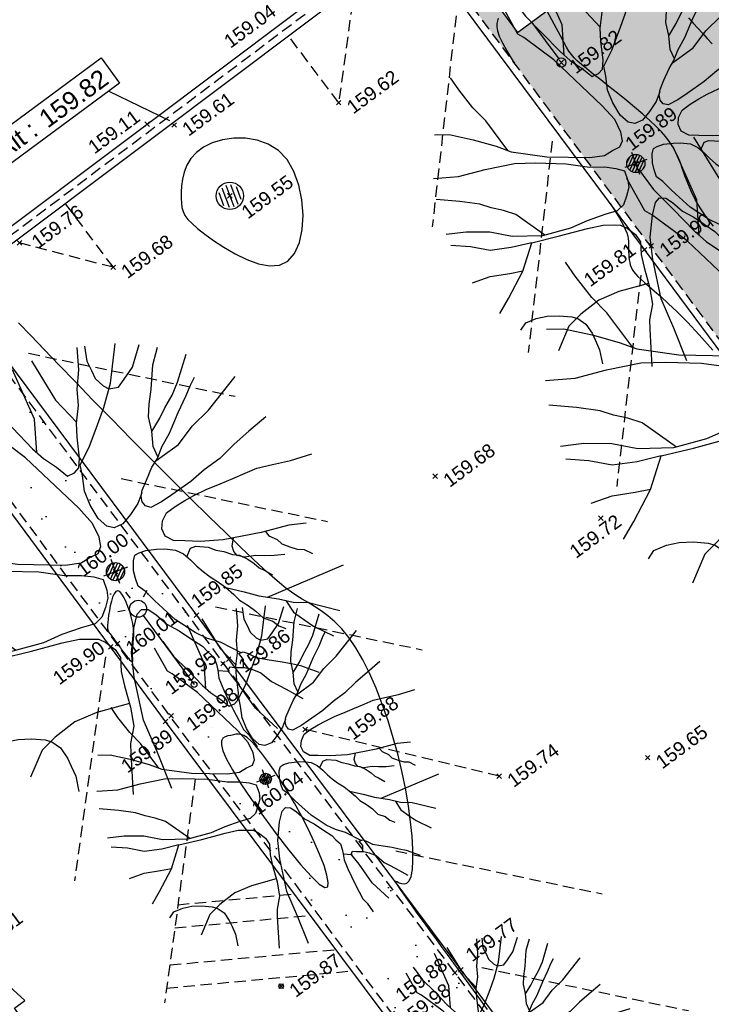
# Model space of a CAD drawing. Header units: metres. Extents: x 1575818 to 1575995, y 2263001 to 2263183.
# Tile 52 of 67: x 1575907 to 1575922, y 2263097 to 2263119. Entities that reach past the tile are written whole.
import ezdxf
from ezdxf.enums import TextEntityAlignment as Align

# ---------------------------------------------------------------- set-up
doc = ezdxf.new("R2010")
doc.units = ezdxf.units.M
doc.header["$PDMODE"] = 3
doc.header["$PDSIZE"] = 0.05
doc.linetypes.add('CACHE_25', pattern=[0.375, 0.25, -0.125])
doc.layers.get('0').update_dxf_attribs({"linetype": 'CONTINUOUS'})
for name, color, linetype in [('D_ALT_MUR', 30, 'CONTINUOUS'), ('D_CN_MAITRESSE', 34, 'CONTINUOUS'), ('D_CN_ORDINAIRE', 43, 'CONTINUOUS'), ('D_ECLAIRAGE', 220, 'CONTINUOUS'), ('D_MOB_URBAIN', 32, 'CONTINUOUS'), ('D_MUR_BAHUT', 20, 'CONTINUOUS'), ('D_PEINTURE', 252, 'CACHE_25'), ('D_REGARD', 144, 'CONTINUOUS'), ('D_TROTTOIR', 7, 'CONTINUOUS'), ('TOPO_ALT', 142, 'CONTINUOUS'), ('TOPO_JIS', 7, 'CONTINUOUS'), ('V_ARBRE', 82, 'CONTINUOUS'), ('V_VEGETATION', 80, 'CONTINUOUS')]:
    doc.layers.add(name, color=color, linetype=linetype)
doc.styles.get("Standard").update_dxf_attribs({"font": 'arial.ttf'})
pattern_1 = [(348.4323, (1575893.9948, 2263027.4994), (1.99051, 2.24452), [0, -1.875]), (103.4323, (1575893.5645, 2263027.451), (-2.17856, -2.06249), [0, -3.125]), (189.4323, (1575893.5645, 2263027.451), (1.9055, -2.317125), [0, -2.5]), (216.4323, (1575893.8216, 2263027.1025), (2.749766, -1.199495), [0, -2.5]), (110.4323, (1575892.989, 2263026.757), (-1.910967, -2.31262), [0, -2.5]), (322.4323, (1575892.989, 2263026.757), (2.77299, 1.144777), [0, -2.5]), (88.4323, (1575894.7102, 2263026.951), (-2.63814, -1.42836), [0, -3.125]), (336.4323, (1575893.6816, 2263028.3447), (2.413676, 1.78162), [0, -2.5]), (211.4323, (1575893.6816, 2263028.3447), (2.63476, -1.43459), [0, -2.5]), (150.4323, (1575893.5085, 2263027.9478), (-2.586684, -1.51956), [0, -1.25]), (284.4323, (1575894.28, 2263026.9026), (2.88994, -0.80513), [0, -1.55])]

# ---------------------------------------------------------------- blocks, each defined once
blk = doc.blocks.new('TCPOINT')
at = {"color": 0, "lineweight": 9}
blk.add_point((0, 0), dxfattribs=at)
at = {"layer": 'TOPO_ALT', "lineweight": 9}
blk.add_attdef('ALT', text='', height=0.3, dxfattribs=at).set_placement((0.1, -0.1), align=Align.TOP_LEFT)
blk = doc.blocks.new('510')
at = {"color": 0, "linetype": 'ByBlock'}
for p, q in [((0.5271, 0.0201), (0.5271, 0.0944)), ((0.5271, 0.0944), (1, 0)), ((0, 0.0202), (0.5271, 0.0201)), ((0, -0.0202), (0, 0.0202)), ((1, 0), (0.5271, -0.0944)), ((0.5271, -0.0201), (0, -0.0202)), ((0.5271, -0.0944), (0.5271, -0.0201))]:
    blk.add_line(p, q, dxfattribs=at)
blk = doc.blocks.new('280')
at = {"ltscale": 3}
blk.add_circle((0, 0), 0.05, dxfattribs=at)
blk = doc.blocks.new('194')
for p, q in [((0, -0.0285), (0, 0.0285)), ((0.0285, 0), (-0.0285, 0))]:
    blk.add_line(p, q)
for points in [[(-0.1462, 0.4831), (-0.1313, 0.432), (-0.1069, 0.3801), (-0.0807, 0.3213), (-0.0651, 0.2926), (-0.044, 0.264), (-0.0281, 0.2373), (-0.0104, 0.2388), (0.0021, 0.2458), (0.0111, 0.2654), (0.0222, 0.3113), (0.0312, 0.3417), (0.0493, 0.377), (0.0586, 0.4125), (0.0767, 0.4513), (0.0903, 0.5)], [(-0.0745, 0.3099), (-0.0536, 0.3814), (-0.0623, 0.5021)], [(-0.0153, 0.5064), (0.0053, 0.4057), (0.0323, 0.3437)], [(0.1073, 0.4968), (0.1, 0.4635), (0.1032, 0.4403), (0.1049, 0.4208), (0.1155, 0.3993), (0.1258, 0.3888), (0.1472, 0.3849), (0.1651, 0.3972), (0.1918, 0.4164), (0.2232, 0.4582)], [(-0.4405, 0.2346), (-0.406, 0.2232), (-0.355, 0.1909), (-0.3075, 0.1567), (-0.2773, 0.1317), (-0.1997, 0.0902), (-0.1007, 0.0521), (-0.0653, 0.0445), (-0.0424, 0.0497), (-0.0227, 0.0514), (-0.0119, 0.0637), (-0.0083, 0.0848), (-0.0114, 0.1186), (-0.0288, 0.1613), (-0.102, 0.3075), (-0.1528, 0.3842), (-0.1634, 0.3967), (-0.1757, 0.4726)], [(0.1153, 0.1452), (0.0987, 0.1259), (0.0754, 0.1083), (0.0521, 0.0944), (0.0309, 0.0929), (0.0166, 0.1018), (0.0044, 0.125), (-0.0023, 0.1589), (-0.0037, 0.1925), (0.0036, 0.2263), (0.0075, 0.2511), (0.0397, 0.281), (0.0739, 0.3216), (0.1007, 0.3535), (0.1332, 0.3992), (0.173, 0.4788)], [(0.1768, 0.2085), (0.1743, 0.2338), (0.1834, 0.2673), (0.1874, 0.2994), (0.1983, 0.3258), (0.2144, 0.3559), (0.2363, 0.4056), (0.2597, 0.439)], [(0.1831, 0.2662), (0.2104, 0.2885), (0.2283, 0.3061), (0.2533, 0.327), (0.2749, 0.35), (0.314, 0.4026)], [(-0.2842, 0.1374), (-0.3103, 0.2241), (-0.3293, 0.265), (-0.3466, 0.3184), (-0.3557, 0.3528)], [(0.4336, 0.21), (0.3872, 0.1927), (0.3462, 0.177), (0.3051, 0.1579), (0.2641, 0.1458), (0.2267, 0.1318), (0.1767, 0.1181), (0.1501, 0.1113), (0.1233, 0.1079), (0.1129, 0.115), (0.1094, 0.1258), (0.1112, 0.1382), (0.1183, 0.1505), (0.1346, 0.1682), (0.1562, 0.1911), (0.1741, 0.2053), (0.1921, 0.2263), (0.2188, 0.2492), (0.253, 0.2864), (0.2817, 0.3144), (0.2996, 0.3339), (0.3139, 0.3479)], [(0.1692, 0.2014), (0.2292, 0.2189), (0.2721, 0.247), (0.3185, 0.268), (0.4, 0.3184)], [(-0.4791, 0.1354), (-0.4193, 0.1186), (-0.3521, 0.1127), (-0.2795, 0.1016), (-0.2299, 0.0851), (-0.1611, 0.0578), (-0.1098, 0.0308), (-0.0745, 0.0181), (-0.0498, 0.0055), (-0.0322, -0.007), (-0.0324, -0.0321), (-0.036, -0.0498), (-0.0485, -0.0674), (-0.063, -0.085), (-0.0825, -0.0936), (-0.1146, -0.0916), (-0.1605, -0.0912), (-0.205, -0.0942), (-0.2759, -0.0882), (-0.3466, -0.0647), (-0.3942, -0.0359), (-0.4489, -0.0157), (-0.4967, -0.0047)], [(0.4374, -0.0442), (0.3993, -0.0348), (0.3353, -0.0291), (0.2503, -0.0157), (0.2007, -0.0011), (0.1687, 0.0116), (0.1457, 0.0208), (0.1317, 0.0367), (0.1301, 0.0545), (0.1373, 0.0705), (0.1516, 0.0845), (0.1748, 0.0916), (0.1997, 0.0965), (0.2228, 0.0999), (0.253, 0.1033), (0.2869, 0.1047), (0.3171, 0.1062), (0.3473, 0.1078), (0.3758, 0.1093), (0.4113, 0.1053), (0.4521, 0.0996), (0.5019, 0.0974)], [(-0.2695, -0.0887), (-0.3195, -0.0169), (-0.3443, 0.0028), (-0.3706, 0.0191), (-0.3936, 0.037), (-0.4376, 0.0602), (-0.4902, 0.0843)], [(0.2018, -0.266), (0.1666, -0.2282), (0.1419, -0.2102), (0.1207, -0.1888), (0.0892, -0.1459), (0.0717, -0.1136), (0.0595, -0.0904), (0.0473, -0.0638), (0.0367, -0.0476), (0.0369, -0.0298), (0.0388, -0.0121), (0.046, 0.009), (0.0534, 0.0197), (0.0639, 0.0215), (0.0799, 0.0214), (0.103, 0.0158), (0.1207, 0.0103), (0.1421, -0.0006), (0.1561, -0.0148), (0.1666, -0.0327), (0.1752, -0.0505), (0.1841, -0.0667), (0.1946, -0.0829), (0.2086, -0.1007), (0.2192, -0.1169), (0.2314, -0.1382), (0.2383, -0.1543), (0.2525, -0.1722), (0.2648, -0.1901), (0.275, -0.2097), (0.2927, -0.2242), (0.3016, -0.2384), (0.3139, -0.2492)], [(0.1609, -0.023), (0.1756, -0.008), (0.188, -0.0081), (0.213, -0.019), (0.227, -0.0315), (0.243, -0.0407), (0.2587, -0.0532), (0.273, -0.0604), (0.287, -0.0747), (0.2975, -0.0891), (0.3045, -0.1016), (0.3134, -0.1104), (0.3274, -0.1266)], [(0.3686, -0.0932), (0.3455, -0.0876), (0.3244, -0.0804), (0.3067, -0.0731), (0.2817, -0.0676), (0.2676, -0.0587), (0.2641, -0.0479), (0.2642, -0.0355), (0.2736, -0.0194)], [(-0.4388, -0.2315), (-0.4064, -0.2041), (-0.3508, -0.1534), (-0.3061, -0.0952), (-0.3575, -0.0894), (-0.4087, -0.0783), (-0.4512, -0.0531), (-0.4954, -0.0337)], [(0.3457, -0.03), (0.3496, -0.0416), (0.3636, -0.0559), (0.3705, -0.0684), (0.3848, -0.0809), (0.3988, -0.0917), (0.4131, -0.0972), (0.4275, -0.112)], [(-0.3061, -0.0952), (-0.2369, -0.1029), (-0.166, -0.1089), (-0.1272, -0.1145), (-0.1005, -0.1235), (-0.0865, -0.129), (-0.0742, -0.1415), (-0.0601, -0.163), (-0.0549, -0.1842), (-0.0642, -0.2142), (-0.0679, -0.2463), (-0.072, -0.2958), (-0.0794, -0.3382), (-0.0994, -0.3718), (-0.1066, -0.3931), (-0.1329, -0.4808)], [(-0.0473, -0.4976), (-0.05, -0.4112), (-0.0547, -0.3328), (-0.0414, -0.2353), (-0.0285, -0.1821), (-0.0049, -0.1327), (0.0131, -0.1061), (0.0256, -0.0991), (0.0399, -0.1046), (0.0521, -0.1205), (0.0677, -0.1491), (0.0889, -0.1725), (0.1082, -0.1994), (0.1257, -0.2227), (0.1326, -0.2386), (0.1415, -0.2547), (0.1414, -0.2708), (0.1395, -0.2849), (0.1357, -0.3026), (0.1372, -0.3311), (0.1389, -0.356), (0.1421, -0.3808), (0.1455, -0.4057), (0.1487, -0.4288), (0.1559, -0.445), (0.1635, -0.4757)], [(0.2196, -0.1177), (0.2545, -0.1401), (0.2828, -0.1601), (0.3215, -0.1816), (0.3499, -0.1996), (0.3816, -0.2123), (0.4412, -0.2523)], [(-0.4766, -0.1378), (-0.4306, -0.1383), (-0.3828, -0.1477), (-0.3504, -0.1528)], [(0.3, -0.1696), (0.4838, -0.1595)], [(0.3358, -0.1907), (0.3426, -0.221), (0.3602, -0.246), (0.3741, -0.2656), (0.4085, -0.3011)], [(0.1958, -0.2987), (0.2016, -0.2818), (0.1964, -0.2659), (0.2071, -0.266), (0.2161, -0.2732), (0.23, -0.2874), (0.2514, -0.3), (0.2814, -0.3163), (0.2991, -0.3272), (0.3167, -0.3381), (0.3501, -0.3657)], [(-0.4044, -0.2875), (-0.3874, -0.2752), (-0.3592, -0.2738), (-0.3325, -0.2777), (-0.3041, -0.2867), (-0.2761, -0.2993), (-0.2635, -0.3084), (-0.2496, -0.328), (-0.2428, -0.3545), (-0.2413, -0.3742), (-0.2395, -0.399), (-0.2445, -0.4333)], [(-0.0712, -0.287), (-0.1464, -0.281), (-0.1996, -0.284), (-0.253, -0.3012), (-0.2903, -0.3186), (-0.3352, -0.3665)], [(0.2206, -0.4531), (0.1899, -0.3937), (0.1798, -0.3563), (0.1727, -0.3297), (0.1642, -0.3046), (0.1606, -0.2958), (0.1392, -0.2862)], [(0.1618, -0.2987), (0.1626, -0.2921), (0.1677, -0.2868), (0.1784, -0.2923), (0.1981, -0.2995), (0.2121, -0.3087), (0.228, -0.3229), (0.2436, -0.3498), (0.2559, -0.3624), (0.2684, -0.3766), (0.2966, -0.409)]]:
    blk.add_lwpolyline(points)
blk = doc.blocks.new('300')
h = blk.add_hatch()
h.set_pattern_fill('ANSI31', color=34, scale=0.05)
h.paths.add_polyline_path([(0.5, 0, 1), (-0.5, 0, 1)])
blk.add_circle((0, 0), 0.5)
blk = doc.blocks.new('425')
at = {"linetype": 'Continuous', "ltscale": 3}
for p, q in [((0, 2.357), (0, 2.523)), ((-0.25, 2.21), (-0.401, 2.278)), ((0.25, 2.21), (0.401, 2.278))]:
    blk.add_line(p, q, dxfattribs=at)
at = {"ltscale": 3}
blk.add_line((0, 1.885), (0, 0), dxfattribs=at)
at = {"linetype": 'Continuous', "ltscale": 3}
for centre, radius in [((0, 2.071), 0.186), ((0, 0), 0.0621)]:
    blk.add_circle(centre, radius, dxfattribs=at)
blk = doc.blocks.new('481')
at = {"flags": 128}
for points in [[(-0.1, 0.229), (-0.1, -0.229)], [(0, 0.25), (0, -0.25)], [(0.1, 0.229), (0.1, -0.229)], [(-0.2, 0.15), (-0.2, -0.15)], [(0.2, 0.15), (0.2, -0.15)]]:
    blk.add_lwpolyline(points, dxfattribs=at)
blk.add_circle((0, 0), 0.3)
blk = doc.blocks.new('526')
at = {"color": 0, "linetype": 'Continuous'}
blk.add_line((0, 1.104), (0, 0.1), dxfattribs=at)
at = {"color": 0}
blk.add_lwpolyline([(0.384, 1.871), (-0.384, 1.871), (-0.384, 1.104), (0.384, 1.104)], close=True, dxfattribs=at)
blk.add_circle((0, 0), 0.1, dxfattribs=at)
blk = doc.blocks.new('OXY_HT')
at = {"flags": 128}
blk.add_lwpolyline([(0, 0), (0, 0.3095), (1.4175, 0.3095), (1.4175, 0), (0, 0)], close=True, dxfattribs=at)
blk.add_text('Alt :', height=0.18).set_placement((0.0501, 0.0651))
blk.add_attdef('ALTI', text='', height=0.18).set_placement((0.5779, 0.1496), align=Align.MIDDLE_LEFT)

msp = doc.modelspace()

# ---------------------------------------------------------------- hatches: boundary and pattern name
at = {"layer": 'V_VEGETATION', "ltscale": 0.5}
h = msp.add_hatch(dxfattribs=at)
h.set_pattern_fill('ALEA', color=256, scale=0.25)
h.set_pattern_definition(pattern_1)
edge = h.paths.add_edge_path(flags=16)
edge.add_line((1575935.774, 2263100.928), (1575936.432, 2263099.671))
edge = h.paths.add_edge_path(flags=16)
edge.add_line((1575937.03, 2263101.586), (1575937.689, 2263100.329))
edge = h.paths.add_edge_path(flags=16)
edge.add_line((1575937.03, 2263101.586), (1575935.774, 2263100.928))
edge = h.paths.add_edge_path(flags=16)
edge.add_line((1575937.689, 2263100.329), (1575936.432, 2263099.671))
edge = h.paths.add_edge_path(flags=16)
edge.add_arc((1575917.159, 2263119.886), 0.3, 0, 180)
edge.add_arc((1575917.159, 2263119.886), 0.3, 180, 360)
h.paths.add_polyline_path([(1575917.215, 2263118.882), (1575917.832, 2263119.338), (1575918.287, 2263118.721), (1575917.67, 2263118.265)], flags=16)
h.paths.add_polyline_path([(1575924.733, 2263115.662), (1575926.381, 2263113.185), (1575925.555, 2263112.636), (1575923.908, 2263115.113)], flags=16)
h.paths.add_polyline_path([(1575949.214, 2263079.314), (1575949.492, 2263078.899), (1575948.439, 2263078.191), (1575948.16, 2263078.606)], flags=16)
edge = h.paths.add_edge_path()
edge.add_line((1575915.538, 2263120.369), (1575916.052, 2263120.755))
edge.add_line((1575916.052, 2263120.755), (1575920.498, 2263124.101))
edge.add_line((1575920.498, 2263124.101), (1575927.515, 2263123.761))
edge.add_line((1575927.515, 2263123.761), (1575927.67, 2263123.507))
edge.add_line((1575927.67, 2263123.507), (1575926.946, 2263123.293))
edge.add_line((1575926.946, 2263123.293), (1575932.613, 2263115.433))
edge.add_line((1575932.613, 2263115.433), (1575937.695, 2263105.978))
edge.add_line((1575937.695, 2263105.978), (1575941.908, 2263098.537))
edge.add_line((1575941.908, 2263098.537), (1575947.974, 2263086.993))
edge.add_line((1575947.974, 2263086.993), (1575951.252, 2263079.277))
edge.add_line((1575951.252, 2263079.277), (1575952.412, 2263076.766))
edge.add_line((1575952.412, 2263076.766), (1575951.998, 2263076.427))
edge.add_line((1575951.998, 2263076.427), (1575951.094, 2263077.715))
edge.add_line((1575951.094, 2263077.715), (1575945.663, 2263073.904))
edge.add_line((1575945.663, 2263073.904), (1575940.556, 2263070.085))
edge.add_line((1575940.556, 2263070.085), (1575935.196, 2263065.086))
edge.add_line((1575935.196, 2263065.086), (1575932.624, 2263062.235))
edge.add_line((1575932.624, 2263062.235), (1575935.661, 2263057.56))
edge.add_line((1575935.661, 2263057.56), (1575937.856, 2263053.614))
edge.add_line((1575937.856, 2263053.614), (1575942.616, 2263045.835))
edge.add_line((1575942.616, 2263045.835), (1575944.132, 2263043.591))
edge.add_line((1575944.132, 2263043.591), (1575947.094, 2263038.377))
edge.add_line((1575947.094, 2263038.377), (1575949.936, 2263033.576))
edge.add_line((1575949.936, 2263033.576), (1575948.487, 2263033.394))
edge.add_line((1575948.487, 2263033.394), (1575944.913, 2263038.186))
edge.add_line((1575944.913, 2263038.186), (1575941.585, 2263042.683))
edge.add_line((1575941.585, 2263042.683), (1575939.441, 2263045.604))
edge.add_line((1575939.441, 2263045.604), (1575934.676, 2263052.044))
edge.add_line((1575934.676, 2263052.044), (1575931.281, 2263056.625))
edge.add_line((1575931.281, 2263056.625), (1575931.886, 2263060.629))
edge.add_arc((1575935.04, 2263060.429), 3.16, 147.1135, 176.3731, ccw=False)
edge.add_line((1575932.386, 2263062.145), (1575935.279, 2263065.543))
edge.add_line((1575935.279, 2263065.543), (1575939.677, 2263070.676))
edge.add_line((1575939.677, 2263070.676), (1575943.918, 2263075.644))
edge.add_line((1575943.918, 2263075.644), (1575946.534, 2263078.697))
edge.add_line((1575946.534, 2263078.697), (1575939.914, 2263087.581))
edge.add_line((1575939.914, 2263087.581), (1575935.688, 2263093.267))
edge.add_line((1575935.688, 2263093.267), (1575930.221, 2263100.591))
edge.add_line((1575930.221, 2263100.591), (1575926.055, 2263106.204))
edge.add_line((1575926.055, 2263106.204), (1575920.581, 2263113.585))
edge.add_line((1575920.581, 2263113.585), (1575915.538, 2263120.369))
h = msp.add_hatch(dxfattribs=at)
h.set_pattern_fill('ALEA', color=256, scale=0.25)
h.set_pattern_definition(pattern_1)
h.paths.add_polyline_path([(1575905.143, 2263112.557), (1575903.86, 2263111.589), (1575908.852, 2263104.863), (1575910.057, 2263103.228), (1575914.904, 2263096.738), (1575919.768, 2263090.2), (1575925.24, 2263082.869), (1575931.286, 2263074.711), (1575930.405, 2263068.398, 0.721469), (1575930.421, 2263068.399), (1575933.103, 2263070.533), (1575933.889, 2263071.249, 0.08279), (1575934.842, 2263072.443, 0.160786), (1575935.391, 2263075.301), (1575932.623, 2263075.701), (1575926.499, 2263083.91), (1575920.903, 2263091.448), (1575916.307, 2263097.595), (1575911.204, 2263104.415), (1575910.497, 2263105.382)])

# ---------------------------------------------------------------- linework, layer by layer
at = {"layer": 'D_ALT_MUR', "flags": 128}
msp.add_lwpolyline([(1575908.69, 2263116.976), (1575910.028, 2263116.335)], dxfattribs=at)
at = {"layer": 'D_CN_MAITRESSE', "elevation": 160, "flags": 128}
for points in [[(1575908.668, 2263105.307), (1575908.663, 2263105.25), (1575908.661, 2263105.206), (1575908.663, 2263105.172), (1575908.668, 2263105.145), (1575908.677, 2263105.124), (1575908.688, 2263105.105), (1575908.702, 2263105.085), (1575908.719, 2263105.062), (1575908.738, 2263105.037), (1575908.759, 2263105.011), (1575908.78, 2263104.982), (1575908.803, 2263104.954), (1575908.824, 2263104.925), (1575908.846, 2263104.897), (1575908.865, 2263104.87), (1575908.883, 2263104.845), (1575908.9, 2263104.821), (1575908.916, 2263104.798), (1575908.932, 2263104.775), (1575908.949, 2263104.751), (1575908.967, 2263104.725), (1575908.987, 2263104.697), (1575909.01, 2263104.665), (1575909.036, 2263104.631), (1575909.064, 2263104.594), (1575909.093, 2263104.558), (1575909.122, 2263104.523), (1575909.149, 2263104.493), (1575909.173, 2263104.469), (1575909.193, 2263104.453), (1575909.208, 2263104.447), (1575909.217, 2263104.452), (1575909.221, 2263104.468), (1575909.221, 2263104.493), (1575909.219, 2263104.526), (1575909.215, 2263104.566), (1575909.212, 2263104.611), (1575909.21, 2263104.659), (1575909.211, 2263104.711), (1575909.216, 2263104.764), (1575909.224, 2263104.819), (1575909.231, 2263104.879), (1575909.238, 2263104.944), (1575909.242, 2263105.017), (1575909.241, 2263105.097), (1575909.234, 2263105.188), (1575909.218, 2263105.29), (1575909.193, 2263105.403), (1575909.159, 2263105.522), (1575909.119, 2263105.642), (1575909.075, 2263105.754), (1575909.027, 2263105.854), (1575908.979, 2263105.933), (1575908.932, 2263105.987), (1575908.887, 2263106.007), (1575908.846, 2263105.99), (1575908.809, 2263105.942), (1575908.777, 2263105.868), (1575908.749, 2263105.777), (1575908.725, 2263105.675), (1575908.705, 2263105.571), (1575908.689, 2263105.47), (1575908.677, 2263105.38), (1575908.668, 2263105.307)], [(1575911.817, 2263102.707), (1575911.732, 2263102.781), (1575911.66, 2263102.828), (1575911.596, 2263102.852), (1575911.539, 2263102.86), (1575911.484, 2263102.855), (1575911.43, 2263102.843), (1575911.372, 2263102.83), (1575911.309, 2263102.818), (1575911.249, 2263102.799), (1575911.2, 2263102.767), (1575911.169, 2263102.71), (1575911.166, 2263102.622), (1575911.199, 2263102.492), (1575911.276, 2263102.311), (1575911.406, 2263102.072), (1575911.594, 2263101.77), (1575911.827, 2263101.421), (1575912.09, 2263101.047), (1575912.368, 2263100.67), (1575912.645, 2263100.312), (1575912.906, 2263099.994), (1575913.134, 2263099.737), (1575913.315, 2263099.564), (1575913.436, 2263099.49), (1575913.5, 2263099.508), (1575913.514, 2263099.604), (1575913.485, 2263099.764), (1575913.42, 2263099.975), (1575913.324, 2263100.224), (1575913.205, 2263100.497), (1575913.069, 2263100.781), (1575912.923, 2263101.064), (1575912.771, 2263101.339), (1575912.615, 2263101.603), (1575912.46, 2263101.852), (1575912.309, 2263102.08), (1575912.166, 2263102.284), (1575912.034, 2263102.459), (1575911.917, 2263102.601), (1575911.817, 2263102.707)]]:
    msp.add_lwpolyline(points, close=True, dxfattribs=at)
at = {"layer": 'D_CN_ORDINAIRE', "flags": 128}
for points, elevation in [([(1575917.246, 2263118.579), (1575917.231, 2263118.523), (1575917.219, 2263118.462), (1575917.216, 2263118.389), (1575917.231, 2263118.298), (1575917.269, 2263118.182), (1575917.338, 2263118.037), (1575917.434, 2263117.864), (1575917.555, 2263117.666), (1575917.603, 2263117.592)], 159.8), ([(1575921.974, 2263114.009), (1575921.812, 2263114.214), (1575921.679, 2263114.411), (1575921.57, 2263114.601), (1575921.482, 2263114.781), (1575921.41, 2263114.953), (1575921.349, 2263115.114), (1575921.296, 2263115.264), (1575921.247, 2263115.402), (1575921.196, 2263115.528), (1575921.142, 2263115.645), (1575921.082, 2263115.756), (1575921.012, 2263115.864), (1575920.929, 2263115.973), (1575920.832, 2263116.085), (1575920.716, 2263116.203), (1575920.579, 2263116.332), (1575920.42, 2263116.472), (1575920.243, 2263116.622), (1575920.056, 2263116.776), (1575919.865, 2263116.93), (1575919.676, 2263117.08), (1575919.497, 2263117.222), (1575919.334, 2263117.352), (1575919.193, 2263117.464), (1575919.079, 2263117.558), (1575918.989, 2263117.636), (1575918.916, 2263117.708), (1575918.855, 2263117.778), (1575918.8, 2263117.855), (1575918.746, 2263117.944), (1575918.685, 2263118.053), (1575918.614, 2263118.188), (1575918.527, 2263118.353), (1575918.426, 2263118.543), (1575918.317, 2263118.75)], 159.8), ([(1575921.425, 2263118.586), (1575921.527, 2263118.469), (1575921.628, 2263118.359), (1575921.731, 2263118.249), (1575921.838, 2263118.136), (1575921.949, 2263118.013)], 159.6), ([(1575919.709, 2263114.507), (1575919.813, 2263114.343), (1575919.909, 2263114.184), (1575919.982, 2263114.053), (1575920.034, 2263113.948), (1575920.069, 2263113.863), (1575920.09, 2263113.792), (1575920.101, 2263113.733), (1575920.106, 2263113.679), (1575920.106, 2263113.626), (1575920.107, 2263113.57), (1575920.108, 2263113.512), (1575920.109, 2263113.451), (1575920.112, 2263113.391), (1575920.117, 2263113.33), (1575920.125, 2263113.271), (1575920.135, 2263113.214), (1575920.148, 2263113.16), (1575920.166, 2263113.11), (1575920.189, 2263113.063), (1575920.221, 2263113.015), (1575920.261, 2263112.964), (1575920.314, 2263112.908), (1575920.379, 2263112.845), (1575920.46, 2263112.773), (1575920.559, 2263112.688), (1575920.677, 2263112.588), (1575920.817, 2263112.467), (1575920.982, 2263112.317), (1575921.176, 2263112.132), (1575921.402, 2263111.904), (1575921.663, 2263111.627), (1575921.962, 2263111.292)], 159.8), ([(1575917.014, 2263096.813), (1575916.801, 2263097.105), (1575916.606, 2263097.371), (1575916.43, 2263097.611), (1575916.272, 2263097.827), (1575916.13, 2263098.022), (1575916, 2263098.199), (1575915.88, 2263098.363), (1575915.768, 2263098.517), (1575915.661, 2263098.664), (1575915.557, 2263098.808), (1575915.453, 2263098.95), (1575915.353, 2263099.089), (1575915.259, 2263099.221), (1575915.174, 2263099.341), (1575915.102, 2263099.445), (1575915.046, 2263099.53), (1575915.008, 2263099.592), (1575914.993, 2263099.627), (1575915, 2263099.633), (1575915.028, 2263099.62), (1575915.071, 2263099.597), (1575915.123, 2263099.576), (1575915.181, 2263099.568), (1575915.239, 2263099.584), (1575915.291, 2263099.635), (1575915.333, 2263099.733), (1575915.361, 2263099.884), (1575915.374, 2263100.087), (1575915.372, 2263100.333), (1575915.355, 2263100.618), (1575915.323, 2263100.935), (1575915.276, 2263101.277), (1575915.214, 2263101.639), (1575915.138, 2263102.013), (1575915.046, 2263102.395), (1575914.942, 2263102.777), (1575914.826, 2263103.153), (1575914.699, 2263103.519), (1575914.564, 2263103.868), (1575914.422, 2263104.195), (1575914.274, 2263104.492), (1575914.122, 2263104.755), (1575913.967, 2263104.98), (1575913.812, 2263105.169), (1575913.656, 2263105.327), (1575913.503, 2263105.459), (1575913.354, 2263105.569), (1575913.21, 2263105.664), (1575913.072, 2263105.746), (1575912.943, 2263105.822), (1575912.822, 2263105.896), (1575912.704, 2263105.976), (1575912.579, 2263106.067), (1575912.44, 2263106.178), (1575912.279, 2263106.316), (1575912.088, 2263106.488), (1575911.86, 2263106.702), (1575911.585, 2263106.964), (1575911.26, 2263107.278), (1575910.891, 2263107.639), (1575910.489, 2263108.035), (1575910.064, 2263108.456), (1575909.626, 2263108.893), (1575909.187, 2263109.335), (1575908.756, 2263109.772), (1575908.344, 2263110.194), (1575907.959, 2263110.592), (1575907.603, 2263110.963), (1575907.276, 2263111.304), (1575906.977, 2263111.613), (1575906.707, 2263111.887)], 159.8)]:
    msp.add_lwpolyline(points, dxfattribs=dict(at, elevation=elevation))
at = {"layer": 'D_CN_ORDINAIRE', "elevation": 159.6, "flags": 128}
msp.add_lwpolyline([(1575910.616, 2263115.627), (1575910.497, 2263115.494), (1575910.41, 2263115.349), (1575910.35, 2263115.198), (1575910.312, 2263115.045), (1575910.291, 2263114.896), (1575910.283, 2263114.755), (1575910.283, 2263114.628), (1575910.288, 2263114.518), (1575910.3, 2263114.421), (1575910.325, 2263114.332), (1575910.366, 2263114.247), (1575910.43, 2263114.16), (1575910.52, 2263114.067), (1575910.642, 2263113.961), (1575910.799, 2263113.839), (1575910.995, 2263113.697), (1575911.221, 2263113.548), (1575911.467, 2263113.404), (1575911.722, 2263113.279), (1575911.977, 2263113.186), (1575912.219, 2263113.14), (1575912.44, 2263113.154), (1575912.628, 2263113.242), (1575912.775, 2263113.411), (1575912.879, 2263113.65), (1575912.941, 2263113.938), (1575912.959, 2263114.257), (1575912.935, 2263114.589), (1575912.869, 2263114.915), (1575912.76, 2263115.215), (1575912.609, 2263115.473), (1575912.417, 2263115.671), (1575912.194, 2263115.813), (1575911.949, 2263115.902), (1575911.694, 2263115.944), (1575911.438, 2263115.944), (1575911.192, 2263115.908), (1575910.966, 2263115.839), (1575910.772, 2263115.744), (1575910.616, 2263115.627)], close=True, dxfattribs=at)
at = {"layer": 'D_MUR_BAHUT', "flags": 128}
msp.add_lwpolyline([(1575920.498, 2263124.101), (1575916.052, 2263120.755), (1575909.725, 2263115.996), (1575905.906, 2263113.132), (1575901.911, 2263110.12), (1575901.719, 2263110.375), (1575905.714, 2263113.387), (1575909.533, 2263116.252), (1575915.859, 2263121.011), (1575920.398, 2263124.426)], dxfattribs=at)
at = {"layer": 'D_MUR_BAHUT', "color": 20, "linetype": 'CACHE_25', "flags": 128}
msp.add_lwpolyline([(1575920.494, 2263124.298), (1575915.956, 2263120.883), (1575909.629, 2263116.124), (1575905.81, 2263113.26), (1575901.815, 2263110.247)], dxfattribs=at)
at = {"layer": 'D_PEINTURE'}
for points in [[(1575914.092, 2263119.281), (1575913.742, 2263116.723), (1575912.64, 2263118.189)], [(1575916.321, 2263118.633), (1575915.796, 2263113.995)], [(1575918.431, 2263115.877), (1575917.906, 2263111.239)], [(1575907.737, 2263114.505), (1575908.786, 2263113.108), (1575906.626, 2263113.672)], [(1575920.376, 2263112.934), (1575919.851, 2263108.296)], [(1575906.931, 2263111.221), (1575911.467, 2263110.277)], [(1575908.961, 2263108.47), (1575913.497, 2263107.527)], [(1575911.039, 2263105.655), (1575915.575, 2263104.712)], [(1575908.618, 2263104.559), (1575907.941, 2263099.639)], [(1575917.268, 2263101.936), (1575913.008, 2263102.96)], [(1575910.592, 2263101.878), (1575909.915, 2263096.957)], [(1575914.996, 2263100.294), (1575919.532, 2263099.351)], [(1575910.212, 2263099.113), (1575912.766, 2263099.35)], [(1575910.142, 2263098.604), (1575913.117, 2263098.88)], [(1575910.03, 2263097.79), (1575913.678, 2263098.129)], [(1575909.96, 2263097.282), (1575914.029, 2263097.659)], [(1575916.887, 2263097.732), (1575921.423, 2263096.788)]]:
    msp.add_lwpolyline(points, dxfattribs=at)
at = {"layer": 'D_TROTTOIR', "flags": 128}
for points in [[(1575948.367, 2263033.305), (1575944.793, 2263038.097), (1575941.465, 2263042.594), (1575939.32, 2263045.515), (1575934.556, 2263051.954), (1575931.123, 2263056.586), (1575931.736, 2263060.645, -0.063372), (1575931.896, 2263061.466, -0.064729), (1575932.265, 2263062.235), (1575935.165, 2263065.641), (1575939.563, 2263070.773), (1575943.804, 2263075.742), (1575946.342, 2263078.704), (1575939.793, 2263087.491), (1575935.568, 2263093.177), (1575930.1, 2263100.502), (1575925.934, 2263106.114), (1575920.461, 2263113.496), (1575915.418, 2263120.279)], [(1575905.263, 2263112.647), (1575910.617, 2263105.471), (1575911.325, 2263104.505), (1575916.427, 2263097.685), (1575921.024, 2263091.538), (1575926.619, 2263083.999), (1575932.706, 2263075.841), (1575935.524, 2263075.434, -0.166904), (1575934.973, 2263072.37, -0.082761), (1575933.99, 2263071.138), (1575933.2, 2263070.419), (1575930.528, 2263068.292, -0.358129), (1575930.328, 2263068.267, -0.324345), (1575930.259, 2263068.44), (1575931.128, 2263074.671), (1575925.119, 2263082.779), (1575919.647, 2263090.11), (1575914.784, 2263096.648), (1575909.937, 2263103.138), (1575908.732, 2263104.774), (1575903.74, 2263111.499)]]:
    msp.add_lwpolyline(points, format="xyb", dxfattribs=at)
at = {"layer": 'D_TROTTOIR', "linetype": 'CACHE_25', "flags": 128}
for points in [[(1575948.487, 2263033.394), (1575944.913, 2263038.186), (1575941.585, 2263042.683), (1575939.441, 2263045.604), (1575934.676, 2263052.044), (1575931.281, 2263056.625), (1575931.886, 2263060.629, -0.063871), (1575932.038, 2263061.419, -0.063972), (1575932.386, 2263062.145), (1575935.279, 2263065.543), (1575939.677, 2263070.676), (1575943.918, 2263075.644), (1575946.534, 2263078.697), (1575939.914, 2263087.581), (1575935.688, 2263093.267), (1575930.221, 2263100.591), (1575926.055, 2263106.204), (1575920.581, 2263113.585), (1575915.538, 2263120.369)], [(1575905.143, 2263112.557), (1575910.497, 2263105.382), (1575911.204, 2263104.415), (1575916.307, 2263097.595), (1575920.903, 2263091.448), (1575926.499, 2263083.91), (1575932.623, 2263075.701), (1575935.391, 2263075.301, -0.160786), (1575934.842, 2263072.443, -0.08279), (1575933.889, 2263071.249), (1575933.103, 2263070.533), (1575930.421, 2263068.399, -0.496158), (1575930.408, 2263068.394, -0.431446), (1575930.406, 2263068.406), (1575931.286, 2263074.711), (1575925.24, 2263082.869), (1575919.768, 2263090.2), (1575914.904, 2263096.738), (1575910.057, 2263103.228), (1575908.852, 2263104.863), (1575903.86, 2263111.589)]]:
    msp.add_lwpolyline(points, format="xyb", dxfattribs=at)

# ---------------------------------------------------------------- block references
at = {"layer": 'D_ALT_MUR', "xscale": 2.222222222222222, "yscale": 2.222222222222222, "zscale": 2.222222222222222, "rotation": 36.43236}
msp.add_blockref('OXY_HT', (1575906.395, 2263115.281), dxfattribs=at).add_auto_attribs({'ALTI': '159.82'})
at = {"layer": 'D_ECLAIRAGE', "rotation": 36.43234740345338}
msp.add_blockref('425', (1575910.566, 2263103.946), dxfattribs=at)
at = {"layer": 'D_MOB_URBAIN'}
for name, p, rotation in [('526', (1575918.634, 2263117.605), 36.43234740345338), ('280', (1575912.479, 2263097.325), 19.97561936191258)]:
    msp.add_blockref(name, p, dxfattribs=dict(at, rotation=rotation))
at = {"layer": 'D_PEINTURE', "xscale": 3.82484135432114, "yscale": -3.824841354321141, "rotation": 126.3806683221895}
msp.add_blockref('510', (1575907.752, 2263095.172), dxfattribs=at)
at = {"layer": 'D_REGARD', "rotation": 19.97561936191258}
msp.add_blockref('481', (1575911.351, 2263114.676), dxfattribs=at)
at = {"layer": 'TOPO_JIS'}
ref = msp.add_blockref('TCPOINT', (1575912.554, 2263118.771), dxfattribs=dict(at, rotation=36.43234740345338))
ref.add_attrib('ALT', '159.04', dxfattribs={"layer": 'TOPO_ALT', "height": 0.3, "rotation": 36.4323}).set_placement((1575911.186, 2263118.145), align=Align.TOP_LEFT)
ref = msp.add_blockref('TCPOINT', (1575918.634, 2263117.605), dxfattribs=dict(at, rotation=36.43234740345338))
ref.add_attrib('ALT', '159.82', dxfattribs={"layer": 'TOPO_ALT', "height": 0.3, "rotation": 36.4323}).set_placement((1575918.774, 2263117.584), align=Align.TOP_LEFT)
ref = msp.add_blockref('TCPOINT', (1575913.742, 2263116.723), dxfattribs=dict(at, rotation=36.43234740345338))
ref.add_attrib('ALT', '159.62', dxfattribs={"layer": 'TOPO_ALT', "height": 0.3, "rotation": 36.4323}).set_placement((1575913.882, 2263116.701), align=Align.TOP_LEFT)
ref = msp.add_blockref('TCPOINT', (1575910.126, 2263116.234), dxfattribs=dict(at, rotation=36.43234740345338))
ref.add_attrib('ALT', '159.61', dxfattribs={"layer": 'TOPO_ALT', "height": 0.3, "rotation": 36.4323}).set_placement((1575910.266, 2263116.213), align=Align.TOP_LEFT)
ref = msp.add_blockref('TCPOINT', (1575920.269, 2263115.387), dxfattribs=dict(at, rotation=36.43234740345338))
ref.add_attrib('ALT', '159.89', dxfattribs={"layer": 'TOPO_ALT', "height": 0.3, "rotation": 36.4323}).set_placement((1575920, 2263115.892), align=Align.TOP_LEFT)
ref = msp.add_blockref('TCPOINT', (1575909.533, 2263116.252), dxfattribs=dict(at, rotation=36.43234740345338))
ref.add_attrib('ALT', '159.11', dxfattribs={"layer": 'TOPO_ALT', "height": 0.3, "rotation": 36.4323}).set_placement((1575908.199, 2263115.825), align=Align.TOP_LEFT)
ref = msp.add_blockref('TCPOINT', (1575911.351, 2263114.676), dxfattribs=dict(at, rotation=36.43234740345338))
ref.add_attrib('ALT', '159.55', dxfattribs={"layer": 'TOPO_ALT', "height": 0.3, "rotation": 36.4323}).set_placement((1575911.568, 2263114.396), align=Align.TOP_LEFT)
ref = msp.add_blockref('TCPOINT', (1575906.731, 2263113.645), dxfattribs=dict(at, rotation=36.43234740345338))
ref.add_attrib('ALT', '159.76', dxfattribs={"layer": 'TOPO_ALT', "height": 0.3, "rotation": 36.4323}).set_placement((1575906.958, 2263113.742), align=Align.TOP_LEFT)
ref = msp.add_blockref('TCPOINT', (1575920.61, 2263113.582), dxfattribs=dict(at, rotation=36.43234740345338))
ref.add_attrib('ALT', '159.90', dxfattribs={"layer": 'TOPO_ALT', "height": 0.3, "rotation": 36.4323}).set_placement((1575920.75, 2263113.561), align=Align.TOP_LEFT)
ref = msp.add_blockref('TCPOINT', (1575908.786, 2263113.108), dxfattribs=dict(at, rotation=36.43234740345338))
ref.add_attrib('ALT', '159.68', dxfattribs={"layer": 'TOPO_ALT', "height": 0.3, "rotation": 36.4323}).set_placement((1575908.925, 2263113.087), align=Align.TOP_LEFT)
ref = msp.add_blockref('TCPOINT', (1575920.461, 2263113.496), dxfattribs=dict(at, rotation=36.43234740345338))
ref.add_attrib('ALT', '159.81', dxfattribs={"layer": 'TOPO_ALT', "height": 0.3, "rotation": 36.4323}).set_placement((1575919.089, 2263112.907), align=Align.TOP_LEFT)
ref = msp.add_blockref('TCPOINT', (1575915.862, 2263108.525), dxfattribs=dict(at, rotation=36.43234740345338))
ref.add_attrib('ALT', '159.68', dxfattribs={"layer": 'TOPO_ALT', "height": 0.3, "rotation": 36.4323}).set_placement((1575916.002, 2263108.504), align=Align.TOP_LEFT)
ref = msp.add_blockref('TCPOINT', (1575919.5, 2263107.599), dxfattribs=dict(at, rotation=36.43234740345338))
ref.add_attrib('ALT', '159.72', dxfattribs={"layer": 'TOPO_ALT', "height": 0.3, "rotation": 36.4323}).set_placement((1575918.776, 2263106.943), align=Align.TOP_LEFT)
ref = msp.add_blockref('TCPOINT', (1575908.839, 2263106.426), dxfattribs=dict(at, rotation=36.43234740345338))
ref.add_attrib('ALT', '160.00', dxfattribs={"layer": 'TOPO_ALT', "height": 0.3, "rotation": 36.4323}).set_placement((1575907.95, 2263106.538), align=Align.TOP_LEFT)
ref = msp.add_blockref('TCPOINT', (1575910.617, 2263105.471), dxfattribs=dict(at, rotation=36.43234740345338))
ref.add_attrib('ALT', '159.85', dxfattribs={"layer": 'TOPO_ALT', "height": 0.3, "rotation": 36.4323}).set_placement((1575910.46, 2263105.852), align=Align.TOP_LEFT)
ref = msp.add_blockref('TCPOINT', (1575908.886, 2263104.849), dxfattribs=dict(at, rotation=36.43234740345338))
ref.add_attrib('ALT', '160.01', dxfattribs={"layer": 'TOPO_ALT', "height": 0.3, "rotation": 36.4323}).set_placement((1575909.026, 2263104.828), align=Align.TOP_LEFT)
ref = msp.add_blockref('TCPOINT', (1575911.325, 2263104.505), dxfattribs=dict(at, rotation=36.43234740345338))
ref.add_attrib('ALT', '159.86', dxfattribs={"layer": 'TOPO_ALT', "height": 0.3, "rotation": 36.4323}).set_placement((1575911.502, 2263104.43), align=Align.TOP_LEFT)
ref = msp.add_blockref('TCPOINT', (1575908.732, 2263104.774), dxfattribs=dict(at, rotation=36.43234740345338))
ref.add_attrib('ALT', '159.90', dxfattribs={"layer": 'TOPO_ALT', "height": 0.3, "rotation": 36.4323}).set_placement((1575907.427, 2263104.166), align=Align.TOP_LEFT)
ref = msp.add_blockref('TCPOINT', (1575911.202, 2263104.406), dxfattribs=dict(at, rotation=36.43234740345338))
ref.add_attrib('ALT', '159.95', dxfattribs={"layer": 'TOPO_ALT', "height": 0.3, "rotation": 36.4323}).set_placement((1575909.887, 2263103.952), align=Align.TOP_LEFT)
ref = msp.add_blockref('TCPOINT', (1575910.06, 2263103.259), dxfattribs=dict(at, rotation=36.43234740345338))
ref.add_attrib('ALT', '159.98', dxfattribs={"layer": 'TOPO_ALT', "height": 0.3, "rotation": 36.4323}).set_placement((1575910.352, 2263103.156), align=Align.TOP_LEFT)
ref = msp.add_blockref('TCPOINT', (1575913.008, 2263102.96), dxfattribs=dict(at, rotation=36.43234740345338))
ref.add_attrib('ALT', '159.88', dxfattribs={"layer": 'TOPO_ALT', "height": 0.3, "rotation": 36.4323}).set_placement((1575913.879, 2263102.953), align=Align.TOP_LEFT)
ref = msp.add_blockref('TCPOINT', (1575909.937, 2263103.138), dxfattribs=dict(at, rotation=36.43234740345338))
ref.add_attrib('ALT', '159.89', dxfattribs={"layer": 'TOPO_ALT', "height": 0.3, "rotation": 36.4323}).set_placement((1575908.923, 2263102.229), align=Align.TOP_LEFT)
ref = msp.add_blockref('TCPOINT', (1575920.53, 2263102.341), dxfattribs=dict(at, rotation=36.43234740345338))
ref.add_attrib('ALT', '159.65', dxfattribs={"layer": 'TOPO_ALT', "height": 0.3, "rotation": 36.4323}).set_placement((1575920.67, 2263102.32), align=Align.TOP_LEFT)
ref = msp.add_blockref('TCPOINT', (1575917.268, 2263101.936), dxfattribs=dict(at, rotation=36.43234740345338))
ref.add_attrib('ALT', '159.74', dxfattribs={"layer": 'TOPO_ALT', "height": 0.3, "rotation": 36.4323}).set_placement((1575917.408, 2263101.915), align=Align.TOP_LEFT)
ref = msp.add_blockref('TCPOINT', (1575912.138, 2263101.875), dxfattribs=dict(at, rotation=36.43234740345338))
ref.add_attrib('ALT', '160.04', dxfattribs={"layer": 'TOPO_ALT', "height": 0.3, "rotation": 36.4323}).set_placement((1575911.796, 2263101.309), align=Align.TOP_LEFT)
ref = msp.add_blockref('TCPOINT', (1575905.484, 2263098.252), dxfattribs=dict(at, rotation=36.43234740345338))
ref.add_attrib('ALT', '159.81', dxfattribs={"layer": 'TOPO_ALT', "height": 0.3, "rotation": 36.4323}).set_placement((1575905.623, 2263098.231), align=Align.TOP_LEFT)
ref = msp.add_blockref('TCPOINT', (1575916.427, 2263097.685), dxfattribs=dict(at, rotation=36.43234740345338))
ref.add_attrib('ALT', '159.77', dxfattribs={"layer": 'TOPO_ALT', "height": 0.3, "rotation": 36.4323}).set_placement((1575916.495, 2263098.086), align=Align.TOP_LEFT)
ref = msp.add_blockref('TCPOINT', (1575912.479, 2263097.325), dxfattribs=dict(at, rotation=36.43234740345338))
ref.add_attrib('ALT', '159.87', dxfattribs={"layer": 'TOPO_ALT', "height": 0.3, "rotation": 36.4323}).set_placement((1575912.619, 2263097.303), align=Align.TOP_LEFT)
ref = msp.add_blockref('TCPOINT', (1575916.292, 2263097.616), dxfattribs=dict(at, rotation=36.43234740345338))
ref.add_attrib('ALT', '159.88', dxfattribs={"layer": 'TOPO_ALT', "height": 0.3, "rotation": 36.4323}).set_placement((1575914.951, 2263097.209), align=Align.TOP_LEFT)
ref = msp.add_blockref('TCPOINT', (1575914.916, 2263096.729), dxfattribs=dict(at, rotation=36.43234740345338))
ref.add_attrib('ALT', '159.98', dxfattribs={"layer": 'TOPO_ALT', "height": 0.3, "rotation": 36.4323}).set_placement((1575915.026, 2263096.65), align=Align.TOP_LEFT)
at = {"layer": 'V_ARBRE', "rotation": 19.97561936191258}
for name, p, xscale, yscale in [('194', (1575920.269, 2263115.387), 8.955000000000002, 8.955000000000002), ('194', (1575923.513, 2263111.01), 10.534, 10.534), ('300', (1575920.269, 2263115.387), 0.4, 0.4), ('194', (1575908.839, 2263106.426), 9.835, 9.835), ('194', (1575912.138, 2263101.875), 7.468, 7.468), ('300', (1575908.839, 2263106.426), 0.4, 0.4), ('300', (1575912.138, 2263101.875), 0.25, 0.25), ('194', (1575917.326, 2263095.142), 6.433, 6.433)]:
    msp.add_blockref(name, p, dxfattribs=dict(at, xscale=xscale, yscale=yscale))

doc.saveas('drawing.dxf')
